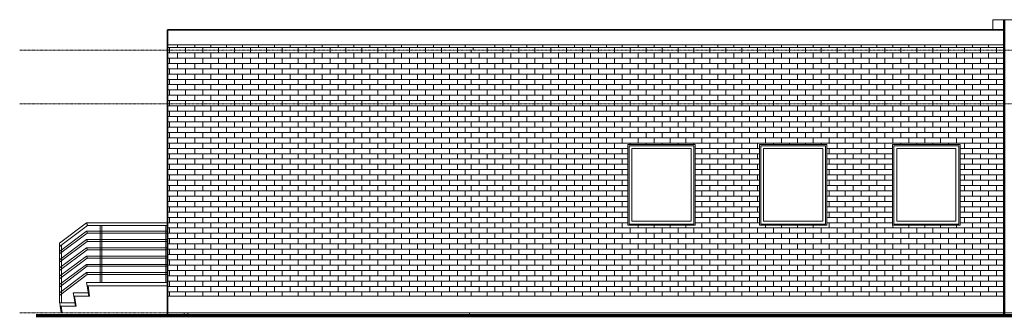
# Model space of a CAD drawing. Header units: inches. Extents: x -490 to 500, y -11 to 174.
# Tile 1 of 2: x -490 to 95, y -2 to 174. Entities that reach past the tile are written whole.
import ezdxf

# ---------------------------------------------------------------- set-up
doc = ezdxf.new("R2010")
doc.units = ezdxf.units.IN
doc.header["$MEASUREMENT"] = 0
doc.linetypes.add('Center 1_4_', pattern=[0.53125, 0.25, -0.09375, 0.09375, -0.09375])
for name, color, linetype, lineweight in [('A-DETL', 90, 'Continuous', 9), ('A-FLOR', 192, 'Continuous', 9), ('A-FLOR-HRAL', 11, 'Continuous', 9), ('A-FLOR-LEVL', 51, 'Continuous', 9), ('A-GLAZ', 151, 'Continuous', 9), ('A-WALL', 90, 'Continuous', 9), ('A-WALL-PATT', 111, 'Continuous', 9), ('S-STRS', 90, 'Continuous', 9)]:
    doc.layers.add(name, color=color, linetype=linetype, lineweight=lineweight)

# ---------------------------------------------------------------- blocks, each defined once
blk = doc.blocks.new('Planitar-Fixed - 24_ x 48_-3186611-Left Elevation')
at = {"layer": 'A-GLAZ'}
for p, q in [((-88.55, 100), (-128.55, 100)), ((-128.55, 100), (-128.55, 52)), ((-88.55, 52), (-88.55, 100)), ((-127.8, 52.75), (-127.8, 99.25)), ((-127.8, 99.25), (-89.3, 99.25)), ((-126.07, 54.48), (-126.07, 97.52)), ((-126.07, 97.52), (-91.03, 97.52)), ((-91.03, 97.52), (-91.03, 54.48)), ((-89.3, 99.25), (-89.3, 52.75)), ((-89.3, 52.75), (-127.8, 52.75)), ((-91.03, 54.48), (-126.07, 54.48)), ((-128.55, 52), (-88.55, 52))]:
    blk.add_line(p, q, dxfattribs=at)
blk = doc.blocks.new('Railing - 25mm-3184359-Left Elevation')
at = {"layer": 'A-FLOR-HRAL'}
for p, q in [((399.59, 49.44), (399.59, 15.58)), ((400.08, 49.44), (399.59, 49.44)), ((400.57, 49.44), (400.08, 49.44)), ((400.57, 15.58), (400.57, 49.44))]:
    blk.add_line(p, q, dxfattribs=at)
blk = doc.blocks.new('Railing - 25mm-3284798-Left Elevation')
at = {"layer": 'A-FLOR-HRAL'}
for p, q in [((-465.8, 39.46), (-465.8, 6)), ((-464.81, 6), (-464.81, 40.2))]:
    blk.add_line(p, q, dxfattribs=at)
at = {"layer": 'A-FLOR-HRAL', "flags": 128}
for points in [[(-465.31, 39.83), (-465.52, 39.67), (-465.69, 39.55), (-465.79, 39.47), (-465.8, 39.46)], [(-464.83, 40.19), (-464.92, 40.12), (-465.09, 39.99), (-465.31, 39.83)]]:
    blk.add_lwpolyline(points, dxfattribs=at)
blk = doc.blocks.new('Railing - 25mm-V3-Left Elevation')
at = {"layer": 'A-FLOR-HRAL'}
for p, q in [((-402.78, 51.86), (-402.78, 18)), ((-402.29, 51.86), (-402.78, 51.86)), ((-401.8, 51.86), (-402.29, 51.86))]:
    blk.add_line(p, q, dxfattribs=at)
blk = doc.blocks.new('Railing - Railing-3284670-Left Elevation')
at = {"layer": 'A-FLOR-HRAL'}
for p, q in [((-449.8, 48.51), (-465.8, 36.51)), ((-465.8, 35.04), (-449.4, 47.33)), ((-401.8, 48.51), (-449.8, 48.51)), ((-449.4, 47.33), (-401.8, 47.33)), ((-449.8, 43.59), (-465.8, 31.59)), ((-465.8, 30.11), (-449.4, 42.41)), ((-401.8, 43.59), (-449.8, 43.59)), ((-449.4, 42.41), (-401.8, 42.41)), ((-449.8, 38.67), (-465.8, 26.67)), ((-465.8, 25.19), (-449.4, 37.49)), ((-401.8, 38.67), (-449.8, 38.67)), ((-449.4, 37.49), (-401.8, 37.49)), ((-449.8, 33.75), (-465.8, 21.75)), ((-465.8, 20.27), (-449.4, 32.57)), ((-401.8, 33.75), (-449.8, 33.75)), ((-449.4, 32.57), (-401.8, 32.57)), ((-449.8, 28.83), (-465.8, 16.83)), ((-465.8, 15.35), (-449.4, 27.65)), ((-449.8, 23.91), (-465.8, 11.91)), ((-401.8, 28.83), (-449.8, 28.83)), ((-401.8, 23.91), (-449.8, 23.91)), ((-449.4, 27.65), (-401.8, 27.65)), ((-465.8, 10.43), (-449.4, 22.72)), ((-449.4, 22.72), (-401.8, 22.72))]:
    blk.add_line(p, q, dxfattribs=at)
at = {"layer": 'A-FLOR-HRAL', "flags": 128}
for points in [[(-465.8, 35.77), (-465.8, 35.96), (-465.8, 36.14), (-465.8, 36.3), (-465.8, 36.41), (-465.8, 36.49), (-465.8, 36.51)], [(-465.8, 35.04), (-465.8, 35.06), (-465.8, 35.13), (-465.8, 35.25), (-465.8, 35.4), (-465.8, 35.58), (-465.8, 35.77)], [(-465.8, 30.85), (-465.8, 31.04), (-465.8, 31.22), (-465.8, 31.37), (-465.8, 31.49), (-465.8, 31.57), (-465.8, 31.59)], [(-465.8, 30.11), (-465.8, 30.14), (-465.8, 30.21), (-465.8, 30.33), (-465.8, 30.48), (-465.8, 30.66), (-465.8, 30.85)], [(-465.8, 25.93), (-465.8, 26.12), (-465.8, 26.3), (-465.8, 26.45), (-465.8, 26.57), (-465.8, 26.64), (-465.8, 26.67)], [(-465.8, 25.19), (-465.8, 25.22), (-465.8, 25.29), (-465.8, 25.41), (-465.8, 25.56), (-465.8, 25.74), (-465.8, 25.93)], [(-465.8, 21.01), (-465.8, 21.2), (-465.8, 21.38), (-465.8, 21.53), (-465.8, 21.65), (-465.8, 21.72), (-465.8, 21.75)], [(-465.8, 20.27), (-465.8, 20.3), (-465.8, 20.37), (-465.8, 20.49), (-465.8, 20.64), (-465.8, 20.82), (-465.8, 21.01)], [(-465.8, 16.09), (-465.8, 16.28), (-465.8, 16.46), (-465.8, 16.61), (-465.8, 16.73), (-465.8, 16.8), (-465.8, 16.83)], [(-465.8, 15.35), (-465.8, 15.38), (-465.8, 15.45), (-465.8, 15.57), (-465.8, 15.72), (-465.8, 15.9), (-465.8, 16.09)], [(-465.8, 11.17), (-465.8, 11.36), (-465.8, 11.54), (-465.8, 11.69), (-465.8, 11.81), (-465.8, 11.88), (-465.8, 11.91)], [(-465.8, 10.43), (-465.8, 10.45), (-465.8, 10.53), (-465.8, 10.65), (-465.8, 10.8), (-465.8, 10.98), (-465.8, 11.17)]]:
    blk.add_lwpolyline(points, dxfattribs=at)
at = {"layer": 'A-FLOR-HRAL'}
for points in [[(-449.8, 48.51), (-449.8, 48.51), (-449.78, 48.47), (-449.74, 48.34), (-449.7, 48.22), (-449.65, 48.08), (-449.62, 47.97), (-449.6, 47.92)], [(-449.8, 43.59), (-449.8, 43.59), (-449.78, 43.55), (-449.74, 43.42), (-449.7, 43.3), (-449.65, 43.15), (-449.62, 43.05), (-449.6, 43)], [(-449.8, 38.67), (-449.8, 38.67), (-449.78, 38.63), (-449.74, 38.5), (-449.7, 38.38), (-449.65, 38.23), (-449.62, 38.13), (-449.6, 38.08)], [(-449.8, 33.75), (-449.8, 33.75), (-449.78, 33.71), (-449.74, 33.58), (-449.7, 33.46), (-449.65, 33.31), (-449.62, 33.21), (-449.6, 33.16)], [(-449.8, 28.83), (-449.8, 28.83), (-449.78, 28.79), (-449.74, 28.66), (-449.7, 28.53), (-449.65, 28.39), (-449.62, 28.29), (-449.6, 28.24)], [(-449.8, 23.91), (-449.8, 23.91), (-449.78, 23.86), (-449.74, 23.74), (-449.7, 23.61), (-449.65, 23.47), (-449.62, 23.37), (-449.6, 23.31)]]:
    blk.add_open_spline(points, degree=3, knots=[0.5, 0.5, 0.5, 0.5, 0.6666667, 0.75, 0.8333333, 0.9166667, 1, 1, 1, 1], dxfattribs=at)
for points in [[(-449.6, 47.92), (-449.58, 47.87), (-449.55, 47.77), (-449.5, 47.62), (-449.46, 47.5), (-449.43, 47.4), (-449.41, 47.34), (-449.4, 47.33), (-449.4, 47.33)], [(-449.6, 43), (-449.58, 42.95), (-449.55, 42.85), (-449.5, 42.7), (-449.46, 42.58), (-449.43, 42.48), (-449.41, 42.42), (-449.4, 42.41), (-449.4, 42.41)], [(-449.6, 38.08), (-449.58, 38.03), (-449.55, 37.92), (-449.5, 37.78), (-449.46, 37.66), (-449.43, 37.56), (-449.41, 37.5), (-449.4, 37.49), (-449.4, 37.49)], [(-449.6, 33.16), (-449.58, 33.11), (-449.55, 33), (-449.5, 32.86), (-449.46, 32.74), (-449.43, 32.64), (-449.41, 32.58), (-449.4, 32.57), (-449.4, 32.57)], [(-449.6, 28.24), (-449.58, 28.18), (-449.55, 28.08), (-449.5, 27.94), (-449.46, 27.81), (-449.43, 27.72), (-449.41, 27.66), (-449.4, 27.65), (-449.4, 27.65)], [(-449.6, 23.31), (-449.58, 23.26), (-449.55, 23.16), (-449.5, 23.02), (-449.46, 22.89), (-449.43, 22.8), (-449.41, 22.74), (-449.4, 22.72), (-449.4, 22.72)]]:
    blk.add_open_spline(points, degree=3, dxfattribs=at)
for name, p in [('Railing - 25mm-3184359-Left Elevation', (-841.25, 2.42)), ('Railing - 25mm-V3-Left Elevation', (0, 0)), ('Railing - 25mm-3284798-Left Elevation', (0, 0))]:
    blk.add_blockref(name, p)
blk = doc.blocks.new('Top Rail Type - Top Rail_Internal_-3284785-Left Elevation')
at = {"layer": 'A-FLOR-HRAL'}
for p, q in [((-449.8, 53.43), (-465.8, 41.43)), ((-401.8, 53.43), (-449.8, 53.43)), ((-465.8, 39.46), (-449.27, 51.86)), ((-449.27, 51.86), (-401.8, 51.86))]:
    blk.add_line(p, q, dxfattribs=at)
at = {"layer": 'A-FLOR-HRAL', "flags": 128}
for points in [[(-465.8, 40.45), (-465.8, 40.7), (-465.8, 40.94), (-465.8, 41.14), (-465.8, 41.3), (-465.8, 41.4), (-465.8, 41.43)], [(-465.8, 39.46), (-465.8, 39.5), (-465.8, 39.6), (-465.8, 39.75), (-465.8, 39.96), (-465.8, 40.19), (-465.8, 40.45)]]:
    blk.add_lwpolyline(points, dxfattribs=at)
at = {"layer": 'A-FLOR-HRAL'}
blk.add_open_spline([(-449.54, 52.65), (-449.56, 52.71), (-449.6, 52.85), (-449.67, 53.04), (-449.72, 53.21), (-449.77, 53.34), (-449.79, 53.41), (-449.8, 53.43), (-449.8, 53.43)], degree=3, dxfattribs=at)
blk.add_open_spline([(-449.27, 51.86), (-449.27, 51.86), (-449.29, 51.91), (-449.35, 52.08), (-449.4, 52.25), (-449.47, 52.44), (-449.51, 52.58), (-449.54, 52.65)], degree=3, knots=[0.5, 0.5, 0.5, 0.5, 0.6666667, 0.75, 0.8333333, 0.9166667, 1, 1, 1, 1], dxfattribs=at)

msp = doc.modelspace()

# ---------------------------------------------------------------- hatches: boundary and pattern name
at = {"layer": 'A-WALL-PATT'}
h = msp.add_hatch(dxfattribs=at)
h.set_pattern_fill('FP_1', color=256, style=0, pattern_type=2)
h.set_pattern_definition([(0, (-395.798, 0), (0, 3.15), []), (90, (-395.798, 0), (-4.724, 3.15), [3.15, -3.15])])
h.paths.add_polyline_path([(-389.798, 10), (-389.798, 159), (-401.798, 159), (-401.798, 10), (-399.488, 10)], flags=0)
h = msp.add_hatch(dxfattribs=at)
h.set_pattern_fill('FP_5', color=256, style=0, pattern_type=2)
h.set_pattern_definition([(0, (-215.548, 0), (0, 3.15), []), (90, (-215.548, 0), (-4.724, 3.15), [3.15, -3.15])])
h.paths.add_polyline_path([(-222.548, 10), (-222.548, 156), (-215.548, 156), (-215.548, 159), (-389.798, 159), (-389.798, 10), (-252.067, 10)], flags=0)
h = msp.add_hatch(dxfattribs=at)
h.set_pattern_fill('FP_4', color=256, style=0, pattern_type=2)
h.set_pattern_definition([(0, (94.952, 0), (0, 3.15), []), (90, (94.952, 0), (-4.724, 3.15), [3.15, -3.15])])
h.paths.add_polyline_path([(94.952, 10), (94.952, 159), (-215.548, 159), (-215.548, 156), (-222.548, 156), (-222.548, 10), (42.774, 10)], flags=0)
h.paths.add_polyline_path([(42.774, 52), (28.669, 52), (28.669, 100), (68.669, 100), (68.669, 52)], flags=0)
h.paths.add_polyline_path([(-88.548, 52), (-128.548, 52), (-128.548, 100), (-88.548, 100), (-88.548, 89)], flags=0)
h.paths.add_polyline_path([(-50.387, 52), (-50.387, 100), (-10.387, 100), (-10.387, 52), (-16.194, 52)], flags=0)

# ---------------------------------------------------------------- linework, layer by layer
at = {"layer": 'A-DETL', "lineweight": 50}
msp.add_line((94.952, -1.5), (94.952, 174), dxfattribs=at)
at = {"layer": 'A-DETL', "lineweight": 35}
for p, q in [((94.952, 168), (-401.798, 168)), ((-401.798, 168), (-401.798, -1.5))]:
    msp.add_line(p, q, dxfattribs=at)
at = {"layer": 'A-DETL', "lineweight": 70}
msp.add_line((-479.798, -1.5), (443.202, -1.5), dxfattribs=at)
at = {"layer": 'A-FLOR'}
for p, q in [((-391.798, 0), (-391.798, -2)), ((-389.798, -2), (-389.798, 0)), ((-222.548, 0), (-222.548, -2)), ((362.452, -2), (-391.798, -2))]:
    msp.add_line(p, q, dxfattribs=at)
at = {"layer": 'A-FLOR-LEVL', "linetype": 'Center 1_4_'}
for p, q in [((-489.529, 156), (499.834, 156)), ((-489.529, 124), (499.834, 124)), ((-489.529, 0), (499.834, 0))]:
    msp.add_line(p, q, dxfattribs=at)
at = {"layer": 'A-WALL'}
for p, q in [((382.452, 174), (88.202, 174)), ((88.202, 168), (88.202, 174)), ((94.952, 174), (94.952, 0)), ((-401.798, 0), (-401.798, 168)), ((94.952, 168), (-401.798, 168)), ((-401.798, 159), (94.952, 159)), ((-128.548, 52), (-128.548, 100)), ((-128.548, 100), (-88.548, 100)), ((-88.548, 100), (-88.548, 52)), ((-50.387, 52), (-50.387, 100)), ((-50.387, 100), (-10.387, 100)), ((-10.387, 100), (-10.387, 52)), ((28.669, 52), (28.669, 100)), ((28.669, 100), (68.669, 100)), ((68.669, 100), (68.669, 52)), ((-88.548, 52), (-128.548, 52)), ((-10.387, 52), (-50.387, 52)), ((68.669, 52), (28.669, 52)), ((-401.798, 10), (94.952, 10)), ((-401.798, 0), (365.702, 0))]:
    msp.add_line(p, q, dxfattribs=at)
at = {"layer": 'S-STRS'}
for p, q in [((-449.798, 18), (-401.798, 18)), ((-449.798, 18), (-449.475, 16.031)), ((-457.798, 12), (-449.798, 12)), ((-457.798, 12), (-457.475, 10.031)), ((-449.798, 12), (-448.814, 12)), ((-401.798, 16.031), (-449.475, 16.031)), ((-449.475, 16.031), (-448.491, 10.031)), ((-448.976, 16.031), (-449.475, 16.031)), ((-447.992, 10.031), (-448.976, 16.031)), ((-448.814, 12), (-448.491, 10.031)), ((-465.798, 6), (-456.814, 6)), ((-465.798, 6), (-465.475, 4.031)), ((-457.475, 10.031), (-456.491, 4.031)), ((-456.976, 10.031), (-457.475, 10.031)), ((-449.798, 10.031), (-457.475, 10.031)), ((-455.992, 4.031), (-456.976, 10.031)), ((-456.814, 6), (-456.491, 4.031)), ((-448.491, 10.031), (-449.798, 10.031)), ((-448.491, 10.031), (-447.992, 10.031)), ((-456.491, 4.031), (-465.475, 4.031)), ((-465.475, 4.031), (-464.814, 0)), ((-464.976, 4.031), (-465.475, 4.031)), ((-464.315, 0), (-464.976, 4.031)), ((-464.814, 0), (-464.315, 0)), ((-456.491, 4.031), (-455.992, 4.031))]:
    msp.add_line(p, q, dxfattribs=at)

# ---------------------------------------------------------------- block references
at = {"layer": 'A-FLOR-HRAL'}
for name in ['Top Rail Type - Top Rail_Internal_-3284785-Left Elevation', 'Railing - Railing-3284670-Left Elevation']:
    msp.add_blockref(name, (0, 0), dxfattribs=at)
at = {"layer": 'A-GLAZ'}
for p in [(0, 0), (78.161, 0), (157.217, 0)]:
    msp.add_blockref('Planitar-Fixed - 24_ x 48_-3186611-Left Elevation', p, dxfattribs=at)

doc.saveas('drawing.dxf')
